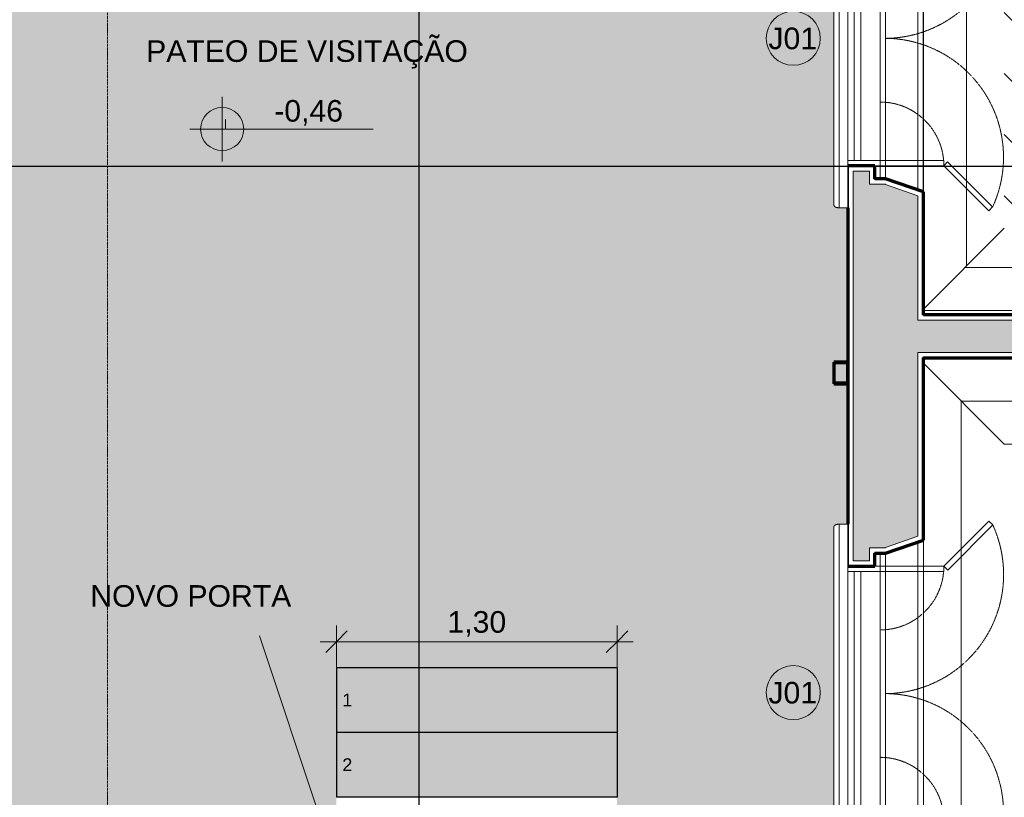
# Model space of a CAD drawing. Header units: millimetres. Extents: x -34108 to 9838, y -21919 to 4394.
# Tile 22 of 36: x -10607 to -6046, y -11653 to -8052. Entities that reach past the tile are written whole.
import ezdxf

# ---------------------------------------------------------------- set-up
doc = ezdxf.new("R2010")
doc.units = ezdxf.units.MM
doc.linetypes.add('_Tracejado pequeno', pattern=[2.25, 1.5, -0.75])
doc.linetypes.add('_Traço - ponto', pattern=[16, 12, -2, 0, -2])
for name, color, linetype, lineweight in [('A-ANNO-DIMS', 211, 'Continuous', 9), ('A-ANNO-DIMS-50', 211, 'Continuous', 9), ('A-FLOR', 192, 'Continuous', 18), ('A-FLOR-PATT', 8, 'Continuous', 25), ('A-GENM', 13, 'Continuous', 18), ('A-GLAZ', 151, 'Continuous', 18), ('A-GLAZ-HDLN', 1, '_Tracejado pequeno', 18), ('A-GLAZ-IDEN', 152, 'Continuous', 9), ('A-WALL', 113, 'Continuous', 18), ('A-WALL-PATT', 111, 'Continuous', 70), ('G-ANNO-DIMS', 111, 'Continuous', 9), ('G-ANNO-SYMB', 111, 'Continuous', 9), ('G-ANNO-TEXT', 231, 'Continuous', 9), ('S-GRID', 1, 'Continuous', 9), ('S-STRS', 31, 'Continuous', 18), ('S-STRS-ANNO', 31, 'Continuous', 18)]:
    doc.layers.add(name, color=color, linetype=linetype, lineweight=lineweight)
doc.styles.add('Arial', font='arial.ttf', dxfattribs={"height": 59.53125})
doc.styles.add('Arial_4', font='arial.ttf', dxfattribs={"height": 100})
doc.dimstyles.new('Diagonal_-_2_0mm_Arial', dxfattribs={"dimscale": 304.8, "dimtxt": 102.02594, "dimasz": 0.328084, "dimexe": 0.246063, "dimexo": 0.0625, "dimgap": 0.024606, "dimtad": 1, "dimlfac": 0.001, "dimrnd": 0.01, "dimzin": 0, "dimdsep": 46, "dimtxsty": 'Arial_4', "dimblk1": 'OBLIQUE', "dimblk2": 'OBLIQUE', "dimsah": 1, "dimcen": 0.09, "dimdle": 0.246063, "dimadec": 0, "dimazin": 0, "dimtfac": 1, "dimtdec": 4, "dimtix": 1, "dimtmove": 0, "dimatfit": 3, "dimfxl": 0.492126, "dimfxlon": 1, "dimtvp": 1, "dimtolj": 1, "dimtzin": 0, "dimarcsym": 2})

# ---------------------------------------------------------------- blocks, each defined once
blk = doc.blocks.new('Window_CV - Window_CV - 1 divisão-4329172-PLANTA TÉRREO - MANTER _ CONSTRUIR')
at = {"layer": 'A-GLAZ'}
for p, q in [((-565, 145), (-565, 175)), ((-565, 145), (-565, 115)), ((565, 145), (-565, 145)), ((565, 175), (565, 145)), ((565, 115), (565, 145)), ((-565, 25), (-565, 115)), ((565, 115), (-565, 115)), ((565, 115), (565, 25)), ((-590, 25), (-590, 50)), ((-590, 50), (-590, 25)), ((590, 50), (590, 25)), ((590, 25), (590, 50)), ((-650, 25), (-590, 25)), ((-590, -269.6), (-590, 25)), ((-590, 25), (-565, 25)), ((-590, 25), (-565, 25)), ((-565, 25), (-565, -269.6)), ((565, 25), (-565, 25)), ((565, 25), (565, -270.4)), ((590, 25), (565, 25)), ((565, 25), (590, 25)), ((590, -270.4), (590, 25)), ((590, 25), (650, 25)), ((-798.6, -478.2), (-590, -269.6)), ((-590, -269.6), (-572.3, -287.3)), ((-565, -269.6), (-590, -269.6)), ((565, -270.4), (590, -270.4)), ((590, -270.4), (572.3, -288.1)), ((798.6, -479), (590, -270.4)), ((-572.3, -287.3), (-780.9, -495.9)), ((572.3, -288.1), (780.9, -496.7)), ((-780.9, -495.9), (-798.6, -478.2)), ((780.9, -496.7), (798.6, -479))]:
    blk.add_line(p, q, dxfattribs=at)
at = {"layer": 'A-GLAZ-HDLN'}
for centre, radius, start, end in [((-590, 25), 295, 274.8614, 360), ((590, 25), 295, 180, 265.1386), ((-550.7, 4.5), 550.8, 245.2954, 359.5346), ((551.4, 4.8), 551.5, 180.4963, 294.5899)]:
    blk.add_arc(centre, radius, start, end, dxfattribs=at)
blk = doc.blocks.new('ornamento esquadrias - ornamento esquadrias-4133635-PLANTA TÉRREO - MANTER _ CONSTRUIR')
at = {"layer": 'A-GENM'}
for p, q in [((3348.9, -6098.2), (3348.9, -4528.8)), ((3348.9, -4528.8), (3388.9, -4528.8)), ((3388.9, -4528.8), (3388.9, -6098.2)), ((3413.9, -6081.1), (3413.9, -4545.8)), ((3348.9, -6098.2), (3388.9, -6098.2))]:
    blk.add_line(p, q, dxfattribs=at)
for points, knots in [([(3388.9, -4528.8), (3391.1, -4528.8), (3394.4, -4529), (3398.5, -4529.7), (3401.4, -4530.4), (3404, -4531.3), (3406.4, -4532.4), (3408.1, -4533.5), (3409.3, -4534.5), (3410.6, -4535.8), (3411.6, -4537.2), (3412.4, -4538.6), (3412.8, -4539.5), (3413.3, -4540.8), (3413.6, -4542.4), (3413.9, -4544.5), (3413.9, -4546.2), (3413.8, -4547.4)], [0, 0, 0, 0, 0.142857, 0.214286, 0.285714, 0.357143, 0.428571, 0.5, 0.535714, 0.571429, 0.678571, 0.705357, 0.732143, 0.785714, 0.839286, 0.892857, 1, 1, 1, 1]), ([(3413.8, -6079.6), (3414, -6081.1), (3413.9, -6083.4), (3413.3, -6086.2), (3412.7, -6087.9), (3412, -6089.1), (3411.3, -6090.3), (3410.4, -6091.5), (3409.3, -6092.5), (3408.1, -6093.5), (3406.6, -6094.5), (3404.7, -6095.4), (3402.1, -6096.4), (3399.3, -6097.2), (3396.2, -6097.7), (3393, -6098.1), (3390.6, -6098.2), (3388.9, -6098.2)], [0, 0, 0, 0, 0.142857, 0.214286, 0.285714, 0.321429, 0.357143, 0.428571, 0.464286, 0.5, 0.571429, 0.625, 0.678571, 0.785714, 0.839286, 0.892857, 1, 1, 1, 1])]:
    blk.add_open_spline(points, degree=3, knots=knots, dxfattribs=at)
blk = doc.blocks.new('Generic Models 1 - Generic Models 24-4258923-PLANTA TÉRREO - MANTER _ CONSTRUIR')
at = {"layer": 'A-GENM', "lineweight": 25}
h = blk.add_hatch(color=173, dxfattribs=at)
h.paths.add_polyline_path([(-6771.1, -9738.3), (-6771.1, -9638.3), (-6836.1, -9638.3), (-6836.1, -9738.3)], flags=0)
h.paths.add_polyline_path([(-6834.1, -9736.3), (-6834.1, -9640.3), (-6773.1, -9640.3), (-6773.1, -9736.3)], flags=0)
at = {"layer": 'A-GENM', "color": 7, "lineweight": 70}
for p, q in [((-6771.1, -9638.3), (-6836.1, -9638.3)), ((-6836.1, -9638.3), (-6836.1, -9738.3)), ((-6834.1, -9736.3), (-6834.1, -9640.3)), ((-6834.1, -9640.3), (-6773.1, -9640.3)), ((-6773.1, -9640.3), (-6773.1, -9736.3)), ((-6771.1, -9738.3), (-6771.1, -9638.3)), ((-6836.1, -9738.3), (-6771.1, -9738.3)), ((-6773.1, -9736.3), (-6834.1, -9736.3))]:
    blk.add_line(p, q, dxfattribs=at)
blk = doc.blocks.new('DIMBLOCK19-PLANTA TÉRREO - MANTER _ CONSTRUIR')
at = {"layer": 'A-ANNO-DIMS-50'}
for p, q in [((-9139.8, -11083.3), (-9139.8, -10858.3)), ((-7839.8, -11083.3), (-7839.8, -10858.3)), ((-9214.8, -10933.3), (-7764.8, -10933.3)), ((-9139.8, -10933.3), (-9139.8, -11083.3)), ((-7839.8, -10933.3), (-7839.8, -11083.3))]:
    blk.add_line(p, q, dxfattribs=at)
at = {"layer": 'A-ANNO-DIMS-50', "lineweight": 18}
for p, q in [((-9139.8, -10933.3), (-9089.8, -10883.3)), ((-7839.8, -10933.3), (-7789.8, -10883.3)), ((-9139.8, -10933.3), (-9189.8, -10983.3)), ((-7839.8, -10933.3), (-7889.8, -10983.3))]:
    blk.add_line(p, q, dxfattribs=at)
at = {"layer": 'A-ANNO-DIMS-50', "color": 0, "insert": (-8625.5, -10791.3), "char_height": 100, "width": 325.653, "attachment_point": 1, "line_spacing_factor": 0.941778, "style": 'Arial_4'}
blk.add_mtext('1,30', dxfattribs=at)
blk = doc.blocks.new('_Oblique')
at = {"color": 0, "linetype": 'ByBlock', "lineweight": -2}
blk.add_line((-0.5, -0.5), (0.5, 0.5), dxfattribs=at)
blk = doc.blocks.new('TAG-Janela - Janela-240880-PLANTA TÉRREO - MANTER _ CONSTRUIR')
at = {"layer": 'A-GLAZ-IDEN'}
blk.add_circle((0, 0), 2.5, dxfattribs=at)
blk = doc.blocks.new('Spot Elevations - Spot elevation - Planta-10655-PLANTA TÉRREO - MANTER _ CONSTRUIR')
at = {"layer": 'G-ANNO-DIMS'}
h = blk.add_hatch(color=256, dxfattribs=at)
edge = h.paths.add_edge_path(flags=0)
edge.add_line((0, 0), (-2, 0))
edge.add_arc((0, 0), 2, 90, 180, ccw=False)
edge.add_line((0, 2), (0, 0))
h = blk.add_hatch(color=256, dxfattribs=at)
edge = h.paths.add_edge_path(flags=0)
edge.add_line((0, 0), (2, 0))
edge.add_arc((0, 0), 2, 270, 360, ccw=False)
edge.add_line((0, -2), (0, 0))
for p, q in [((0, -3), (0, 3)), ((-3, 0), (14, 0))]:
    blk.add_line(p, q, dxfattribs=at)
blk.add_circle((0, 0), 2, dxfattribs=at)

msp = doc.modelspace()

# ---------------------------------------------------------------- hatches: boundary and pattern name
at = {"layer": 'A-FLOR-PATT', "lineweight": 18}
h = msp.add_hatch(dxfattribs=at)
h.set_pattern_fill('FP_42', color=256, style=0, pattern_type=2)
h.set_pattern_definition([(270, (378, -12613.01), (200, 1e-14), [])])
h.paths.add_polyline_path([(-6421.115, -9393.492), (-6046.115, -9018.492), (-6046.115, -3883.492), (-6421.115, -3508.492), (-6421.115, -7427.521), (-6446.115, -7436.271), (-6446.115, -8841.271), (-6421.115, -8850.021), (-6421.115, -9137.281)], flags=0)
h = msp.add_hatch(dxfattribs=at)
h.set_pattern_fill('FP_23', color=256, style=0, pattern_type=2)
h.set_pattern_definition([(315, (-7844.11, -11029.7), (141.4214, 141.4214), [])])
h.paths.add_polyline_path([(-2121.115, -9018.492), (-2121.115, -3883.492), (-6046.115, -3883.492), (-6046.115, -9018.492), (-2848.479, -9018.492)], flags=0)
at = {"layer": 'A-FLOR-PATT'}
h = msp.add_hatch(color=254, dxfattribs=at)
h.paths.add_polyline_path([(-7236.197, -11953.492), (-6829.796, -11953.492), (-6832.316, -11951.579), (-6834.721, -11948.051), (-6835.909, -11943.959), (-6836.065, -11928.26), (-6835.909, -10402.772), (-6834.721, -10398.68), (-6832.316, -10395.152), (-6828.588, -10392.322), (-6823.599, -10390.285), (-6817.625, -10389.073), (-6811.115, -10388.673), (-6771.115, -10388.673), (-6771.115, -9738.267), (-6836.115, -9738.267), (-6836.115, -9638.267), (-6771.115, -9638.267), (-6771.115, -8923.464), (-6817.625, -8923.064), (-6823.599, -8921.852), (-6828.588, -8919.815), (-6832.316, -8916.984), (-6834.721, -8913.457), (-6835.909, -8909.364), (-6836.065, -8898.464), (-6835.909, -7368.178), (-6834.721, -7364.086), (-6832.316, -7360.558), (-6828.588, -7357.728), (-6823.599, -7355.691), (-6817.625, -7354.478), (-6811.115, -7354.078), (-6771.115, -7354.078), (-6771.115, -6618.267), (-6836.115, -6618.267), (-6836.115, -6518.267), (-6771.115, -6518.267), (-6771.115, -6093.492), (-6811.115, -6093.492), (-6811.115, -6196.388), (-6961.115, -6196.388), (-6961.115, -6093.492), (-9885.286, -6093.492), (-9885.286, -6191.388), (-10035.286, -6191.388), (-10035.802, -6093.492), (-11296.955, -6093.492), (-11296.955, -6158.492), (-11396.955, -6158.492), (-11396.955, -6093.492), (-12761.115, -6093.492), (-12761.115, -6258.267), (-12696.115, -6258.267), (-12696.115, -6358.267), (-12761.115, -6358.267), (-12761.115, -7973.441), (-11781.115, -7973.441), (-11781.013, -7913.492), (-11381.115, -7913.492), (-11381.217, -8313.492), (-11781.115, -8313.492), (-11781.115, -8253.441), (-12761.115, -8253.441), (-12761.115, -8254.758), (-11861.115, -8254.758), (-11861.115, -9892.324), (-12761.115, -9892.324), (-12761.115, -9893.543), (-11781.115, -9893.543), (-11781.115, -9833.492), (-11381.115, -9833.543), (-11381.217, -10233.492), (-11781.115, -10233.441), (-11781.115, -10173.543), (-12761.115, -10173.543), (-12761.115, -11478.267), (-12696.115, -11478.267), (-12696.115, -11578.267), (-12761.115, -11578.267), (-12761.115, -11888.542), (-11329.693, -11888.698), (-11325.6, -11889.886), (-11322.073, -11892.291), (-11319.243, -11896.019), (-11317.205, -11901.008), (-11315.993, -11906.982), (-11315.593, -11913.492), (-11315.593, -11953.492), (-10321.115, -11953.492), (-10321.115, -11888.492), (-10221.115, -11888.492), (-10221.115, -11953.492), (-9274.501, -11953.492), (-9274.101, -11906.982), (-9272.888, -11901.008), (-9270.851, -11896.019), (-9268.021, -11892.291), (-9264.493, -11889.886), (-9260.401, -11888.698), (-9249.501, -11888.542), (-9139.808, -11888.542), (-9139.808, -11053.492), (-7839.808, -11053.492), (-7839.808, -11888.542), (-7719.215, -11888.698), (-7715.123, -11889.886), (-7711.595, -11892.291), (-7708.765, -11896.019), (-7706.727, -11901.008), (-7705.515, -11906.982), (-7705.115, -11913.492), (-7705.115, -11953.492), (-7336.197, -11953.492), (-7336.197, -11888.492), (-7236.197, -11888.492), (-7236.197, -11928.26)], flags=0)
h.paths.add_polyline_path([(-7334.197, -11951.492), (-7238.197, -11951.492), (-7238.197, -11890.492), (-7334.197, -11890.492), (-7334.197, -11928.26)], flags=0)
h.paths.add_polyline_path([(-10319.115, -11951.492), (-10223.115, -11951.492), (-10223.115, -11890.492), (-10319.115, -11890.492), (-10319.115, -11928.26)], flags=0)
h.paths.add_polyline_path([(-12759.115, -11576.267), (-12698.115, -11576.267), (-12698.115, -11480.267), (-12759.115, -11480.267), (-12759.115, -11529.549)], flags=0)
h.paths.add_polyline_path([(-6773.115, -9736.267), (-6773.115, -9640.267), (-6834.115, -9640.267), (-6834.115, -9736.267)], flags=0)
h.paths.add_polyline_path([(-6834.115, -6616.267), (-6773.115, -6616.267), (-6773.115, -6520.267), (-6834.115, -6520.267), (-6834.115, -6555.267)], flags=0)
h.paths.add_polyline_path([(-12698.115, -6356.267), (-12698.115, -6260.267), (-12759.115, -6260.267), (-12759.115, -6356.267)], flags=0)
h.paths.add_polyline_path([(-11333.955, -6156.492), (-11298.955, -6156.492), (-11298.955, -6095.492), (-11394.955, -6095.492), (-11394.955, -6156.492)], flags=0)
at = {"layer": 'A-FLOR-PATT', "lineweight": 18}
h = msp.add_hatch(dxfattribs=at)
h.set_pattern_fill('FP_40', color=256, style=0, pattern_type=2)
h.set_pattern_definition([(0, (-129, 0), (0, 200), [])])
h.paths.add_polyline_path([(-1721.115, -9418.492), (-2121.115, -9018.492), (-6046.115, -9018.492), (-6421.115, -9393.492), (-6421.115, -9418.492), (-1778.909, -9418.492)], flags=0)
h = msp.add_hatch(dxfattribs=at)
h.set_pattern_fill('FP_30', color=256, style=0, pattern_type=2)
h.set_pattern_definition([(0, (-129, -418.5), (0, 200), [])])
h.paths.add_polyline_path([(-2121.115, -10018.492), (-1721.115, -9618.492), (-6421.115, -9618.492), (-6421.115, -9643.492), (-6046.115, -10018.492), (-2848.479, -10018.492)], flags=0)
h = msp.add_hatch(dxfattribs=at)
h.set_pattern_fill('FP_24', color=256, style=0, pattern_type=2)
h.set_pattern_definition([(90, (-19846.12, -7372.6), (-200, 1e-14), [])])
h.paths.add_polyline_path([(-6421.115, -17996.929), (-6046.115, -17598.492), (-6046.115, -10018.492), (-6421.115, -9643.492), (-6421.115, -10462.116), (-6446.115, -10470.866), (-6446.115, -11875.866), (-6421.115, -11884.616), (-6421.115, -17955.992)], flags=0)
at = {"layer": 'A-WALL-PATT'}
h = msp.add_hatch(color=256, dxfattribs=at)
h.paths.add_polyline_path([(-6746.115, -12278.492), (-6446.115, -12278.492), (-6446.115, -11902.353), (-6596.115, -11849.853), (-6596.115, -11848.366), (-6671.115, -11848.366), (-6671.115, -11788.366), (-6746.115, -11788.366), (-6746.115, -11978.492)], flags=0)
h.paths.add_polyline_path([(-6671.115, -10558.366), (-6671.115, -10498.366), (-6596.115, -10498.366), (-6596.115, -10496.879), (-6446.115, -10444.379), (-6446.115, -8867.758), (-6596.115, -8815.258), (-6596.115, -8813.771), (-6671.115, -8813.771), (-6671.115, -8753.771), (-6746.115, -8753.771), (-6746.115, -10558.366)], flags=0)
h.paths.add_polyline_path([(-6671.115, -7523.771), (-6671.115, -7463.771), (-6596.115, -7463.771), (-6596.115, -7462.284), (-6446.115, -7409.784), (-6446.115, -5692.521), (-6746.115, -5692.521), (-6746.115, -7523.771)], flags=0)
h.paths.add_polyline_path([(-6596.115, -4202.521), (-6446.115, -4202.521), (-6446.115, -3183.492), (-6746.115, -3183.492), (-6746.115, -4202.521)], flags=0)
h = msp.add_hatch(color=256, dxfattribs=at)
h.paths.add_polyline_path([(3007.005, -9593.492), (3023.885, -9593.492), (3023.885, -9443.492), (1033.885, -9443.492), (1033.885, -9593.492), (3001.385, -9593.492)], flags=0)
h.paths.add_polyline_path([(-516.115, -9593.492), (-516.115, -9443.492), (-1756.409, -9443.492), (-1756.409, -9593.492), (-896.651, -9593.492)], flags=0)
h.paths.add_polyline_path([(-2996.409, -9593.492), (-2996.409, -9443.492), (-6446.115, -9443.492), (-6446.115, -9593.492), (-5450.917, -9593.492)], flags=0)
at = {"layer": 'S-STRS'}
for points in [[(-7839.808, -11353.492), (-7839.808, -11053.492), (-9139.808, -11053.492), (-9139.808, -11353.492), (-8053.354, -11353.492)], [(-7839.808, -11653.492), (-7839.808, -11353.492), (-9139.808, -11353.492), (-9139.808, -11653.492), (-8053.354, -11653.492)]]:
    msp.add_hatch(color=254, dxfattribs=at).paths.add_polyline_path(points, flags=0)

# ---------------------------------------------------------------- linework, layer by layer
at = {"layer": 'A-FLOR'}
for p, q in [((-6446.115, -7436.271), (-6446.115, -8841.271)), ((-6421.225, -9393.601), (-6046.115, -9018.492)), ((-6046.115, -10018.492), (-6421.189, -9643.418)), ((-6446.115, -10470.866), (-6446.115, -11875.866))]:
    msp.add_line(p, q, dxfattribs=at)
at = {"layer": 'A-WALL'}
for p, q in [((-6421.115, -7427.521), (-6421.115, -8850.021)), ((-6596.115, -8788.771), (-6596.115, -7488.771)), ((-6768.615, -8731.271), (-6768.615, -10580.866)), ((-6648.615, -8731.271), (-6768.615, -8731.271)), ((-6746.115, -8753.771), (-6746.115, -10558.366)), ((-6671.115, -8753.771), (-6746.115, -8753.771)), ((-6671.115, -8813.771), (-6671.115, -8753.771)), ((-6648.615, -8791.271), (-6648.615, -8731.271)), ((-6596.115, -8791.271), (-6648.615, -8791.271)), ((-6423.615, -8851.795), (-6596.115, -8791.42)), ((-6596.115, -8813.771), (-6671.115, -8813.771)), ((-6596.115, -8813.771), (-6596.115, -8815.258)), ((-6446.115, -8867.758), (-6596.115, -8815.258)), ((-6446.115, -9443.492), (-6446.115, -8867.758)), ((-6423.615, -9420.992), (-6423.615, -8851.795)), ((-2973.909, -9420.992), (-6423.615, -9420.992)), ((-2996.409, -9443.492), (-6446.115, -9443.492)), ((-6446.115, -10444.379), (-6446.115, -9593.492)), ((-6446.115, -9593.492), (-2996.409, -9593.492)), ((-6423.615, -10460.342), (-6423.615, -9615.992)), ((-6423.615, -9615.992), (-2973.909, -9615.992)), ((-6596.115, -10496.879), (-6446.115, -10444.379)), ((-6596.115, -10520.717), (-6423.615, -10460.342)), ((-6421.115, -10462.116), (-6421.115, -11884.616)), ((-6671.115, -10498.366), (-6596.115, -10498.366)), ((-6671.115, -10558.366), (-6671.115, -10498.366)), ((-6648.615, -10520.866), (-6596.115, -10520.866)), ((-6648.615, -10580.866), (-6648.615, -10520.866)), ((-6596.115, -10496.879), (-6596.115, -10498.366)), ((-6596.115, -11823.366), (-6596.115, -10523.366)), ((-6768.615, -10580.866), (-6648.615, -10580.866)), ((-6746.115, -10558.366), (-6671.115, -10558.366))]:
    msp.add_line(p, q, dxfattribs=at)
at = {"layer": 'A-WALL', "lineweight": 70}
for p, q in [((-6646.115, -8728.771), (-6771.115, -8728.771)), ((-6646.115, -8788.771), (-6646.115, -8728.771)), ((-6596.115, -8788.771), (-6646.115, -8788.771)), ((-6421.115, -8850.021), (-6596.115, -8788.771)), ((-6421.115, -9418.492), (-6421.115, -8850.021)), ((-6771.115, -8923.464), (-6771.115, -10388.673)), ((-2971.409, -9418.492), (-6421.115, -9418.492)), ((-6421.115, -10462.116), (-6421.115, -9618.492)), ((-6421.115, -9618.492), (-2971.409, -9618.492)), ((-6596.115, -10523.366), (-6421.115, -10462.116)), ((-6646.115, -10583.366), (-6646.115, -10523.366)), ((-6646.115, -10523.366), (-6596.115, -10523.366)), ((-6771.115, -10583.366), (-6646.115, -10583.366))]:
    msp.add_line(p, q, dxfattribs=at)
at = {"layer": 'G-ANNO-DIMS'}
for p, q in [((-9654.235, -8513.546), (-9654.235, -8559.041)), ((-9654.235, -8559.041), (-9669.399, -8559.041))]:
    msp.add_line(p, q, dxfattribs=at)
at = {"layer": 'G-ANNO-SYMB', "lineweight": 25}
for p, q in [((-8757.442, -21119.396), (-8757.442, 3188.345)), ((6430.214, -8732.566), (-33917.121, -8732.566))]:
    msp.add_line(p, q, dxfattribs=at)
at = {"layer": 'G-ANNO-TEXT', "color": 250}
msp.add_line((-9067.77, -12194.654), (-9496.697, -10905.688), dxfattribs=at)
at = {"layer": 'S-GRID', "linetype": '_Traço - ponto'}
msp.add_line((-10201.115, 3893.814), (-10201.115, -21426.217), dxfattribs=at)
at = {"layer": 'S-STRS', "color": 5, "lineweight": 25}
for p, q in [((-7839.808, -11053.492), (-9139.808, -11053.492)), ((-9139.808, -11053.492), (-9139.808, -11353.492)), ((-7839.808, -11053.492), (-7839.808, -11353.492)), ((-9139.808, -11353.492), (-9139.808, -11653.492)), ((-7839.808, -11353.492), (-9139.808, -11353.492)), ((-7839.808, -11353.492), (-7839.808, -11653.492)), ((-7839.808, -11653.492), (-9139.808, -11653.492))]:
    msp.add_line(p, q, dxfattribs=at)
at = {"layer": 'S-STRS', "color": 5, "linetype": '_Tracejado pequeno', "lineweight": 25}
for p, q in [((-7839.808, -11053.492), (-9139.808, -11053.492)), ((-7839.808, -11353.492), (-9139.808, -11353.492)), ((-7839.808, -11653.492), (-9139.808, -11653.492))]:
    msp.add_line(p, q, dxfattribs=at)

# ---------------------------------------------------------------- block references
at = {"layer": 'A-GENM', "color": 5, "lineweight": 25}
msp.add_blockref('Generic Models 1 - Generic Models 24-4258923-PLANTA TÉRREO - MANTER _ CONSTRUIR', (0, 0), dxfattribs=at)
at = {"layer": 'A-GENM', "rotation": 180}
for p in [(-3422.23, -13452.263), (-3422.23, -16486.857)]:
    msp.add_blockref('ornamento esquadrias - ornamento esquadrias-4133635-PLANTA TÉRREO - MANTER _ CONSTRUIR', p, dxfattribs=at)
at = {"layer": 'A-GLAZ', "rotation": 89.99999999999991}
for p in [(-6596.115, -8138.771), (-6596.115, -11173.366)]:
    msp.add_blockref('Window_CV - Window_CV - 1 divisão-4329172-PLANTA TÉRREO - MANTER _ CONSTRUIR', p, dxfattribs=at)
at = {"layer": 'A-GLAZ-IDEN', "xscale": 49.99999999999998, "yscale": 49.99999999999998, "zscale": 49.99999999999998}
for p in [(-7023.615, -8138.771), (-7023.615, -11168.771)]:
    msp.add_blockref('TAG-Janela - Janela-240880-PLANTA TÉRREO - MANTER _ CONSTRUIR', p, dxfattribs=at)
at = {"layer": 'G-ANNO-DIMS', "extrusion": (0, 0, -1), "xscale": 49.99999999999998, "yscale": 49.99999999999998, "zscale": 49.99999999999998, "rotation": 180}
msp.add_blockref('Spot Elevations - Spot elevation - Planta-10655-PLANTA TÉRREO - MANTER _ CONSTRUIR', (9669.399, -8559.041), dxfattribs=at)

# ---------------------------------------------------------------- texts
at = {"layer": 'A-GLAZ-IDEN', "char_height": 100, "width": 280.59062, "attachment_point": 1, "style": 'Arial_4'}
for insert in [(-7138.717, -8089.071), (-7138.717, -11119.071)]:
    msp.add_mtext('J01', dxfattribs=dict(at, insert=insert))
at = {"layer": 'G-ANNO-DIMS', "insert": (-9428.043, -8424.509), "char_height": 100, "width": 380.74495, "attachment_point": 1, "line_spacing_factor": 0.941778, "style": 'Arial_4'}
msp.add_mtext('-0,46', dxfattribs=at)
at = {"layer": 'G-ANNO-TEXT', "color": 7, "char_height": 100, "attachment_point": 1, "style": 'Arial_4'}
for s, insert, width in [('PATEO DE VISITAÇÃO', (-10021.592, -8147.804), 1843.88125), ('NOVO PORTA', (-10280.416, -10671.072), 1146.41313)]:
    msp.add_mtext(s, dxfattribs=dict(at, insert=insert, width=width))
at = {"layer": 'S-STRS-ANNO', "char_height": 59.531, "width": 54.94391, "attachment_point": 1, "line_spacing_factor": 0.941778, "style": 'Arial'}
for s, insert in [('1', (-9112.701, -11172.927)), ('2', (-9112.701, -11472.927))]:
    msp.add_mtext(s, dxfattribs=dict(at, insert=insert))

# ---------------------------------------------------------------- dimensions: what is measured, and where the dimension line sits
at = {"layer": 'A-ANNO-DIMS'}
dim = msp.add_linear_dim(base=(-7839.808, -10933.32), p1=(-9139.808, -11083.32), p2=(-7839.808, -11083.32), dimstyle='Diagonal_-_2_0mm_Arial', override={"dimpost": '<>', "dimfxl": 1300}, dxfattribs=at)
dim.commit()
dim.dimension.update_dxf_attribs({"geometry": 'DIMBLOCK19-PLANTA TÉRREO - MANTER _ CONSTRUIR', "text_midpoint": (-8489.808, -10874.728)})

doc.saveas('drawing.dxf')
